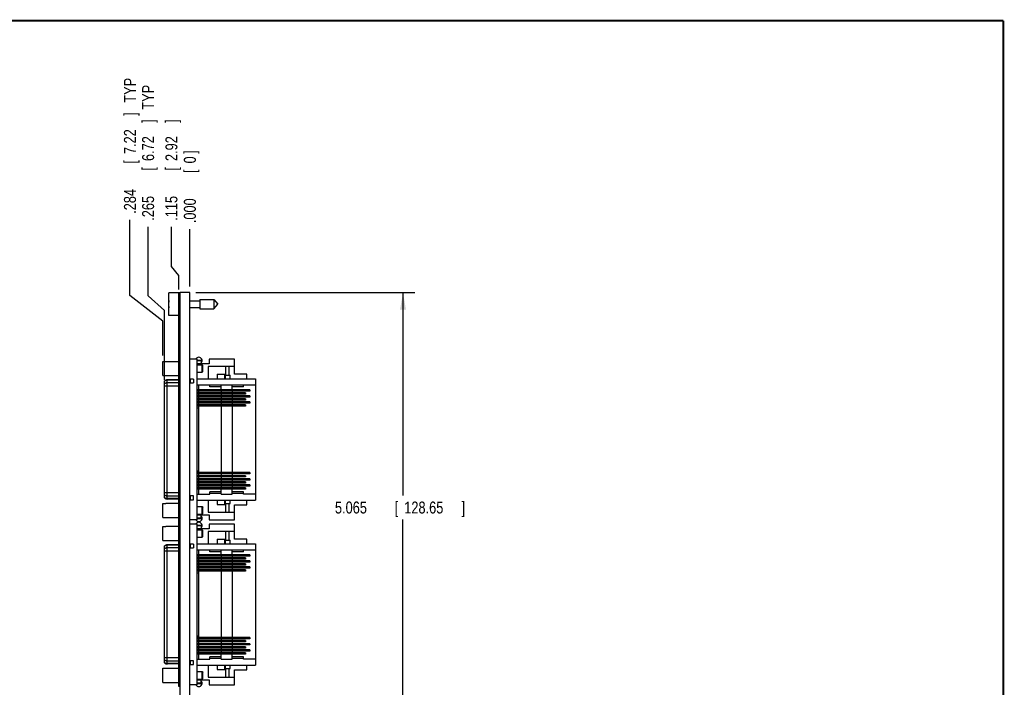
# Model space of a CAD drawing. Header units: inches. Extents: x 0.2 to 16.8, y 0.1 to 10.8.
# Tile 11 of 11: x 6.5 to 16.8, y 3.8 to 10.8. Entities that reach past the tile are written whole.
import ezdxf

# ---------------------------------------------------------------- set-up
doc = ezdxf.new("R2010")
doc.units = ezdxf.units.IN
doc.header["$LTSCALE"] = 0.935
doc.header["$MEASUREMENT"] = 0
doc.layers.get('0').update_dxf_attribs({"linetype": 'CONTINUOUS'})
doc.layers.add('5_ALL_CURVES', color=7, linetype='CONTINUOUS')
doc.layers.add('DIMENSIONS', color=7, linetype='CONTINUOUS')
doc.styles.get("Standard").update_dxf_attribs({"font": 'txt', "width": 0.8})
doc.dimstyles.new('DIMSTYLE_1', dxfattribs={"dimtxt": 0.125, "dimasz": 0.18, "dimexe": 0.18, "dimexo": 0.0625, "dimgap": 0.09, "dimtad": 0, "dimtih": 1, "dimtoh": 1, "dimdec": 3, "dimzin": 4, "dimdsep": 46, "dimtxsty": 'STANDARD', "dimblk": '_FILLED', "dimblk1": '_FILLED', "dimblk2": '_FILLED', "dimcen": 0.09, "dimadec": 0, "dimazin": 0, "dimtp": 0.001, "dimtm": 0.001, "dimtfac": 1, "dimtdec": 3, "dimtofl": 0, "dimtmove": 0, "dimatfit": 3, "dimldrblk": '_FILLED', "dimfxl": 1, "dimtolj": 1, "dimtzin": 4, "dimarcsym": 0})
doc.dimstyles.new('DIMSTYLE_2', dxfattribs={"dimtxt": 0.125, "dimasz": 0.18, "dimexe": 0.18, "dimexo": 0.0625, "dimgap": 0.09, "dimtad": 0, "dimtih": 1, "dimtoh": 1, "dimdec": 3, "dimzin": 4, "dimdsep": 46, "dimtxsty": 'STANDARD', "dimblk": '_FILLED', "dimblk1": '_FILLED', "dimblk2": '_FILLED', "dimcen": 0.09, "dimadec": 0, "dimazin": 0, "dimtp": 0.001, "dimtm": 0.001, "dimtfac": 1, "dimtdec": 3, "dimtofl": 0, "dimtmove": 0, "dimatfit": 3, "dimldrblk": '_FILLED', "dimfxl": 1, "dimtolj": 1, "dimtzin": 4, "dimarcsym": 0})

# ---------------------------------------------------------------- blocks, each defined once
blk = doc.blocks.new('_FILLED')
at = {"color": 0, "linetype": 'BYBLOCK'}
blk.add_solid([(0, 0), (-1, 0.174), (-1, -0.174)], dxfattribs=at)
blk = doc.blocks.new('*D11')
at = {"layer": 'DIMENSIONS', "color": 2, "linetype": 'CONTINUOUS'}
for p, q in [((8.303, 7.915), (10.595, 7.915)), ((10.47, 7.915), (10.47, 5.792)), ((10.47, 2.85), (10.47, 5.542)), ((8.203, 2.85), (10.595, 2.85))]:
    blk.add_line(p, q, dxfattribs=at)
at = {"layer": 'DIMENSIONS', "color": 2, "linetype": 'CONTINUOUS', "xscale": 0.18, "yscale": 0.18, "zscale": 0.18}
for p, rotation in [((10.47, 7.915), 90), ((10.47, 2.85), 270)]:
    blk.add_blockref('_FILLED', p, dxfattribs=dict(at, rotation=rotation))
at = {"layer": 'DIMENSIONS', "color": 2, "linetype": 'CONTINUOUS', "width": 0.8}
for s, p in [('5.065', (9.758, 5.604)), ('[', (10.383, 5.604)), ('128.65', (10.483, 5.604)), (']', (11.083, 5.604))]:
    blk.add_text(s, height=0.125, dxfattribs=at).set_placement(p)
blk = doc.blocks.new('*D12')
at = {"layer": 'DIMENSIONS', "color": 2, "linetype": 'CONTINUOUS'}
for p, q in [((8.047, 8.186), (8.047, 8.602)), ((8.126, 8.094), (8.047, 8.186)), ((8.126, 7.947), (8.126, 8.094))]:
    blk.add_line(p, q, dxfattribs=at)
at = {"layer": 'DIMENSIONS', "color": 2, "linetype": 'CONTINUOUS', "width": 0.8}
for s, p in [(']', (8.11, 9.69)), ('2.92', (8.11, 9.29)), ('[', (8.11, 9.19)), ('.115', (8.11, 8.665))]:
    blk.add_text(s, height=0.125, rotation=90, dxfattribs=at).set_placement(p)
blk = doc.blocks.new('*D13')
at = {"layer": 'DIMENSIONS', "color": 2, "linetype": 'CONTINUOUS'}
for p, q in [((7.804, 7.879), (7.804, 8.602)), ((7.976, 7.728), (7.804, 7.879)), ((7.976, 6.998), (7.976, 7.728))]:
    blk.add_line(p, q, dxfattribs=at)
at = {"layer": 'DIMENSIONS', "color": 2, "linetype": 'CONTINUOUS', "width": 0.8}
for s, p in [(' TYP', (7.866, 9.79)), (']', (7.866, 9.69)), ('6.72', (7.866, 9.29)), ('[', (7.866, 9.19)), ('.265', (7.866, 8.665))]:
    blk.add_text(s, height=0.125, rotation=90, dxfattribs=at).set_placement(p)
blk = doc.blocks.new('*D14')
at = {"layer": 'DIMENSIONS', "color": 2, "linetype": 'CONTINUOUS'}
for p, q in [((7.613, 7.884), (7.613, 8.675)), ((7.956, 7.616), (7.613, 7.884)), ((7.956, 7.257), (7.956, 7.616))]:
    blk.add_line(p, q, dxfattribs=at)
at = {"layer": 'DIMENSIONS', "color": 2, "linetype": 'CONTINUOUS', "width": 0.8}
for s, p in [(' TYP', (7.676, 9.863)), (']', (7.676, 9.763)), ('7.22', (7.676, 9.363)), ('[', (7.676, 9.263)), ('.284', (7.676, 8.738))]:
    blk.add_text(s, height=0.125, rotation=90, dxfattribs=at).set_placement(p)
blk = doc.blocks.new('*D15')
at = {"layer": 'DIMENSIONS', "color": 2, "linetype": 'CONTINUOUS'}
blk.add_line((8.241, 7.977), (8.241, 8.578), dxfattribs=at)
at = {"layer": 'DIMENSIONS', "color": 2, "linetype": 'CONTINUOUS', "width": 0.8}
for s, p in [(']', (8.303, 9.365)), ('0', (8.303, 9.265)), ('[', (8.303, 9.165)), ('.000', (8.303, 8.64))]:
    blk.add_text(s, height=0.125, rotation=90, dxfattribs=at).set_placement(p)

msp = doc.modelspace()

# ---------------------------------------------------------------- linework, layer by layer
at = {"color": 7, "linetype": 'CONTINUOUS'}
for p, q in [((8.0206, 7.674), (8.0206, 7.911)), ((8.1406, 7.911), (8.0206, 7.911)), ((8.1256, 3.7945), (8.1256, 7.9045)), ((8.1406, 7.9045), (8.1256, 7.9045)), ((8.1406, 7.8845), (8.1256, 7.8845)), ((8.1406, 3.4715), (8.1406, 7.9145)), ((8.2406, 7.9145), (8.1406, 7.9145)), ((8.2406, 3.4686), (8.2406, 7.9145)), ((8.3443, 7.8418), (8.3443, 7.7433)), ((8.3443, 7.8418), (8.4924, 7.8418)), ((8.4924, 7.8418), (8.4924, 7.7433)), ((8.4924, 7.8418), (8.5337, 7.7925)), ((8.0206, 7.8063), (8.0185, 7.8063)), ((8.0185, 7.7788), (8.0206, 7.7788)), ((8.2406, 7.8276), (8.3443, 7.8276)), ((8.2406, 7.7575), (8.3443, 7.7575)), ((8.3443, 7.7433), (8.4924, 7.7433)), ((8.4924, 7.7433), (8.5337, 7.7925)), ((8.1256, 7.674), (8.0206, 7.674)), ((8.318, 7.219), (8.2406, 7.219)), ((8.318, 5.5379), (8.318, 7.219)), ((8.4438, 7.219), (8.4438, 7.1679)), ((8.7071, 7.219), (8.4438, 7.219)), ((8.7071, 7.0616), (8.7071, 7.219)), ((7.9564, 7.0469), (7.9564, 7.1943)), ((7.9564, 7.1943), (7.9898, 7.1943)), ((7.9898, 7.1954), (7.9898, 7.1943)), ((7.9898, 7.1954), (8.1256, 7.1954)), ((8.318, 7.2082), (8.364, 7.2082)), ((8.318, 7.2035), (8.3603, 7.2035)), ((8.4438, 7.1679), (8.318, 7.1679)), ((8.318, 7.16), (8.369, 7.16)), ((8.3603, 7.2082), (8.3603, 7.1679)), ((8.364, 7.1984), (8.3603, 7.1984)), ((8.3636, 7.1984), (8.3636, 7.2082)), ((8.364, 7.1984), (8.364, 7.2082)), ((8.369, 7.0812), (8.369, 7.16)), ((8.369, 7.16), (8.3768, 7.1521)), ((8.3768, 7.0891), (8.3768, 7.1521)), ((8.4303, 7.1403), (8.4303, 7.0123)), ((8.7071, 7.1403), (8.4303, 7.1403)), ((8.6137, 7.1403), (8.6137, 7.0498)), ((8.6531, 7.0498), (8.6531, 7.1403)), ((7.9564, 7.0469), (7.9898, 7.0469)), ((7.9898, 7.0469), (7.9898, 7.0458)), ((7.9898, 7.0458), (8.1256, 7.0458)), ((8.279, 7.0084), (8.2406, 7.0084)), ((8.2423, 7.0084), (8.2423, 6.969)), ((8.279, 7.0084), (8.279, 6.969)), ((8.318, 7.0812), (8.369, 7.0812)), ((8.318, 7.0123), (8.9282, 7.0123)), ((8.369, 7.0812), (8.3768, 7.0891)), ((8.5271, 7.0596), (8.5271, 7.0123)), ((8.5271, 7.0596), (8.6058, 7.0596)), ((8.6058, 7.0123), (8.6058, 7.0596)), ((8.6102, 7.0498), (8.6102, 7.0123)), ((8.6102, 7.0498), (8.6614, 7.0498)), ((8.6614, 7.0123), (8.6614, 7.0498)), ((8.8377, 7.0616), (8.7071, 7.0616)), ((8.8377, 7.0123), (8.8377, 7.0616)), ((8.9282, 7.0123), (8.9282, 5.7446)), ((7.9759, 5.7673), (7.9759, 6.9897)), ((8.1256, 6.9353), (7.9759, 6.9353)), ((8.004, 5.7555), (8.004, 7.0015)), ((8.1256, 7.0015), (8.004, 7.0015)), ((8.1256, 6.9978), (8.004, 6.9978)), ((8.1256, 6.971), (8.004, 6.971)), ((8.2406, 6.969), (8.279, 6.969)), ((8.318, 6.9494), (8.4483, 6.9494)), ((8.3307, 6.9494), (8.3307, 6.8972)), ((8.4483, 6.9271), (8.4483, 6.9494)), ((8.5664, 6.9454), (8.4483, 6.9454)), ((8.5664, 6.9271), (8.4483, 6.9271)), ((8.5664, 6.8972), (8.5664, 6.9494)), ((8.5664, 6.9494), (8.6845, 6.9494)), ((8.6845, 6.8972), (8.6845, 6.9494)), ((8.8027, 6.9454), (8.6845, 6.9454)), ((8.8027, 6.9271), (8.6845, 6.9271)), ((8.8027, 6.9271), (8.8027, 6.9494)), ((8.8027, 6.9494), (8.9282, 6.9494)), ((8.8672, 6.8972), (8.318, 6.8972)), ((8.8672, 6.8834), (8.318, 6.8834)), ((8.8219, 6.8657), (8.318, 6.8657)), ((8.8219, 6.8519), (8.318, 6.8519)), ((8.8672, 6.8342), (8.318, 6.8342)), ((8.8672, 6.8204), (8.318, 6.8204)), ((8.8219, 6.8027), (8.318, 6.8027)), ((8.3307, 6.8834), (8.3307, 6.8657)), ((8.3307, 6.8519), (8.3307, 6.8342)), ((8.3307, 6.8204), (8.3307, 6.8027)), ((8.3373, 6.8834), (8.3373, 6.8972)), ((8.3373, 6.8519), (8.3373, 6.8657)), ((8.3373, 6.8204), (8.3373, 6.8342)), ((8.3373, 6.7889), (8.3373, 6.8027)), ((8.5664, 6.8834), (8.5664, 6.8657)), ((8.5664, 6.8519), (8.5664, 6.8342)), ((8.5664, 6.8204), (8.5664, 6.8027)), ((8.6845, 6.8834), (8.6845, 6.8657)), ((8.6845, 6.8519), (8.6845, 6.8342)), ((8.6845, 6.8204), (8.6845, 6.8027)), ((8.8068, 6.8519), (8.8068, 6.8657)), ((8.8068, 6.7889), (8.8068, 6.8027)), ((8.8219, 6.8657), (8.8219, 6.8519)), ((8.8219, 6.8027), (8.8219, 6.7889)), ((8.8554, 6.8834), (8.8554, 6.8972)), ((8.8554, 6.8204), (8.8554, 6.8342)), ((8.8672, 6.8972), (8.8672, 6.8834)), ((8.8672, 6.8342), (8.8672, 6.8204)), ((8.8219, 6.7889), (8.318, 6.7889)), ((8.8672, 6.7712), (8.318, 6.7712)), ((8.8672, 6.7574), (8.318, 6.7574)), ((8.8219, 6.7397), (8.318, 6.7397)), ((8.8219, 6.7259), (8.318, 6.7259)), ((8.3307, 6.7072), (8.318, 6.7072)), ((8.3307, 6.7889), (8.3307, 6.7712)), ((8.3307, 6.7574), (8.3307, 6.7397)), ((8.3307, 6.7259), (8.3307, 6.0311)), ((8.3373, 6.7574), (8.3373, 6.7712)), ((8.3373, 6.7259), (8.3373, 6.7397)), ((8.5664, 6.7889), (8.5664, 6.7712)), ((8.5664, 6.7574), (8.5664, 6.7397)), ((8.5664, 6.7259), (8.5664, 6.0311)), ((8.6845, 6.7889), (8.6845, 6.7712)), ((8.6845, 6.7574), (8.6845, 6.7397)), ((8.6845, 6.7259), (8.6845, 6.0311)), ((8.8068, 6.7259), (8.8068, 6.7397)), ((8.8219, 6.7397), (8.8219, 6.7259)), ((8.8554, 6.7574), (8.8554, 6.7712)), ((8.8672, 6.7712), (8.8672, 6.7574)), ((8.318, 6.0498), (8.3307, 6.0498)), ((8.8672, 6.0311), (8.318, 6.0311)), ((8.8672, 6.0173), (8.318, 6.0173)), ((8.8219, 5.9996), (8.318, 5.9996)), ((8.8219, 5.9858), (8.318, 5.9858)), ((8.3307, 6.0173), (8.3307, 5.9996)), ((8.3307, 5.9858), (8.3307, 5.9681)), ((8.3373, 6.0173), (8.3373, 6.0311)), ((8.3373, 5.9858), (8.3373, 5.9996)), ((8.5664, 6.0173), (8.5664, 5.9996)), ((8.5664, 5.9858), (8.5664, 5.9681)), ((8.6845, 6.0173), (8.6845, 5.9996)), ((8.6845, 5.9858), (8.6845, 5.9681)), ((8.8068, 5.9858), (8.8068, 5.9996)), ((8.8219, 5.9996), (8.8219, 5.9858)), ((8.8554, 6.0173), (8.8554, 6.0311)), ((8.8672, 6.0311), (8.8672, 6.0173)), ((8.8672, 5.9681), (8.318, 5.9681)), ((8.8672, 5.9543), (8.318, 5.9543)), ((8.8219, 5.9366), (8.318, 5.9366)), ((8.8219, 5.9228), (8.318, 5.9228)), ((8.8672, 5.9051), (8.318, 5.9051)), ((8.8672, 5.8913), (8.318, 5.8913)), ((8.8219, 5.8736), (8.318, 5.8736)), ((8.3307, 5.9543), (8.3307, 5.9366)), ((8.3307, 5.9228), (8.3307, 5.9051)), ((8.3307, 5.8913), (8.3307, 5.8736)), ((8.3373, 5.9543), (8.3373, 5.9681)), ((8.3373, 5.9228), (8.3373, 5.9366)), ((8.3373, 5.8913), (8.3373, 5.9051)), ((8.3373, 5.8598), (8.3373, 5.8736)), ((8.5664, 5.9543), (8.5664, 5.9366)), ((8.5664, 5.9228), (8.5664, 5.9051)), ((8.5664, 5.8913), (8.5664, 5.8736)), ((8.6845, 5.9543), (8.6845, 5.9366)), ((8.6845, 5.9228), (8.6845, 5.9051)), ((8.6845, 5.8913), (8.6845, 5.8736)), ((8.8068, 5.9228), (8.8068, 5.9366)), ((8.8068, 5.8598), (8.8068, 5.8736)), ((8.8219, 5.9366), (8.8219, 5.9228)), ((8.8219, 5.8736), (8.8219, 5.8598)), ((8.8554, 5.9543), (8.8554, 5.9681)), ((8.8554, 5.8913), (8.8554, 5.9051)), ((8.8672, 5.9681), (8.8672, 5.9543)), ((8.8672, 5.9051), (8.8672, 5.8913)), ((8.1256, 5.8216), (7.9759, 5.8216)), ((8.1256, 5.786), (8.004, 5.786)), ((8.279, 5.7879), (8.2406, 5.7879)), ((8.2423, 5.7879), (8.2423, 5.7486)), ((8.279, 5.7486), (8.279, 5.7879)), ((8.8219, 5.8598), (8.318, 5.8598)), ((8.318, 5.8076), (8.4483, 5.8076)), ((8.3307, 5.8598), (8.3307, 5.8076)), ((8.4483, 5.8076), (8.4483, 5.8299)), ((8.5664, 5.8299), (8.4483, 5.8299)), ((8.5664, 5.8116), (8.4483, 5.8116)), ((8.5664, 5.8076), (8.5664, 5.8598)), ((8.5664, 5.8076), (8.6845, 5.8076)), ((8.6845, 5.8076), (8.6845, 5.8598)), ((8.8027, 5.8299), (8.6845, 5.8299)), ((8.8027, 5.8116), (8.6845, 5.8116)), ((8.8027, 5.8076), (8.8027, 5.8299)), ((8.9282, 5.8076), (8.8027, 5.8076)), ((7.9564, 5.5627), (7.9564, 5.7101)), ((7.9564, 5.7101), (7.9898, 5.7101)), ((7.9898, 5.7112), (7.9898, 5.7101)), ((7.9898, 5.7112), (8.1256, 5.7112)), ((8.1256, 5.7591), (8.004, 5.7591)), ((8.1256, 5.7555), (8.004, 5.7555)), ((8.2406, 5.7486), (8.279, 5.7486)), ((8.318, 5.7446), (8.9282, 5.7446)), ((8.318, 5.6757), (8.369, 5.6757)), ((8.369, 5.597), (8.369, 5.6757)), ((8.369, 5.6757), (8.3768, 5.6679)), ((8.3768, 5.6049), (8.3768, 5.6679)), ((8.4303, 5.7446), (8.4303, 5.6167)), ((8.5271, 5.7446), (8.5271, 5.6974)), ((8.5271, 5.6974), (8.6058, 5.6974)), ((8.6058, 5.6974), (8.6058, 5.7446)), ((8.6102, 5.7446), (8.6102, 5.7072)), ((8.6102, 5.7072), (8.6614, 5.7072)), ((8.6137, 5.7072), (8.6137, 5.6167)), ((8.6531, 5.6167), (8.6531, 5.7072)), ((8.6614, 5.7072), (8.6614, 5.7446)), ((8.7071, 5.5379), (8.7071, 5.6954)), ((8.7071, 5.6954), (8.8377, 5.6954)), ((8.8377, 5.6954), (8.8377, 5.7446)), ((7.9564, 5.5627), (7.9898, 5.5627)), ((7.9898, 5.5627), (7.9898, 5.5616)), ((8.318, 5.597), (8.369, 5.597)), ((8.318, 5.5891), (8.4438, 5.5891)), ((8.3603, 5.5488), (8.3603, 5.5891)), ((8.369, 5.597), (8.3768, 5.6049)), ((8.4303, 5.6167), (8.7071, 5.6167)), ((8.4438, 5.5891), (8.4438, 5.5379)), ((7.9564, 5.3217), (7.9564, 5.4691)), ((7.9564, 5.4691), (7.9898, 5.4691)), ((7.9898, 5.5616), (8.1256, 5.5616)), ((7.9898, 5.4702), (7.9898, 5.4691)), ((7.9898, 5.4702), (8.1256, 5.4702)), ((8.318, 5.5379), (8.2406, 5.5379)), ((8.318, 5.4934), (8.2406, 5.4934)), ((8.3603, 5.5535), (8.318, 5.5535)), ((8.364, 5.5488), (8.318, 5.5488)), ((8.318, 3.8123), (8.318, 5.4934)), ((8.318, 5.4826), (8.364, 5.4826)), ((8.318, 5.4779), (8.3603, 5.4779)), ((8.3603, 5.5586), (8.364, 5.5586)), ((8.3603, 5.4826), (8.3603, 5.4423)), ((8.364, 5.4728), (8.3603, 5.4728)), ((8.3636, 5.5488), (8.3636, 5.5586)), ((8.3636, 5.4728), (8.3636, 5.4826)), ((8.364, 5.5488), (8.364, 5.5586)), ((8.364, 5.4728), (8.364, 5.4826)), ((8.4438, 5.5379), (8.7071, 5.5379)), ((8.4438, 5.4934), (8.4438, 5.4423)), ((8.7071, 5.4934), (8.4438, 5.4934)), ((8.7071, 5.336), (8.7071, 5.4934)), ((8.4438, 5.4423), (8.318, 5.4423)), ((8.318, 5.4347), (8.369, 5.4347)), ((8.318, 5.356), (8.369, 5.356)), ((8.369, 5.356), (8.369, 5.4347)), ((8.369, 5.4347), (8.3768, 5.4269)), ((8.369, 5.356), (8.3768, 5.3639)), ((8.3768, 5.3639), (8.3768, 5.4268)), ((8.4303, 5.4147), (8.4303, 5.2867)), ((8.7071, 5.4147), (8.4303, 5.4147)), ((8.6137, 5.4147), (8.6137, 5.3242)), ((8.6531, 5.3242), (8.6531, 5.4147)), ((7.9564, 5.3217), (7.9898, 5.3217)), ((7.9759, 4.0417), (7.9759, 5.2641)), ((7.9898, 5.3217), (7.9898, 5.3206)), ((7.9898, 5.3206), (8.1256, 5.3206)), ((8.004, 4.0299), (8.004, 5.2759)), ((8.1256, 5.2759), (8.004, 5.2759)), ((8.1256, 5.2722), (8.004, 5.2722)), ((8.279, 5.2828), (8.2406, 5.2828)), ((8.2423, 5.2828), (8.2423, 5.2434)), ((8.279, 5.2828), (8.279, 5.2434)), ((8.318, 5.2867), (8.9282, 5.2867)), ((8.5271, 5.334), (8.5271, 5.2867)), ((8.5271, 5.334), (8.6058, 5.334)), ((8.6058, 5.2867), (8.6058, 5.334)), ((8.6102, 5.3242), (8.6102, 5.2867)), ((8.6102, 5.3242), (8.6614, 5.3242)), ((8.6614, 5.2867), (8.6614, 5.3242)), ((8.8377, 5.336), (8.7071, 5.336)), ((8.8377, 5.2867), (8.8377, 5.336)), ((8.9282, 5.2867), (8.9282, 4.019)), ((8.1256, 5.2097), (7.9759, 5.2097)), ((8.1256, 5.2454), (8.004, 5.2454)), ((8.2406, 5.2434), (8.279, 5.2434)), ((8.318, 5.2238), (8.4483, 5.2238)), ((8.8672, 5.1716), (8.318, 5.1716)), ((8.8672, 5.1578), (8.318, 5.1578)), ((8.3307, 5.2238), (8.3307, 5.1716)), ((8.3307, 5.1578), (8.3307, 5.1401)), ((8.3373, 5.1578), (8.3373, 5.1716)), ((8.4483, 5.2015), (8.4483, 5.2238)), ((8.5664, 5.2198), (8.4483, 5.2198)), ((8.5664, 5.2015), (8.4483, 5.2015)), ((8.5664, 5.1716), (8.5664, 5.2238)), ((8.5664, 5.2238), (8.6845, 5.2238)), ((8.5664, 5.1578), (8.5664, 5.1401)), ((8.6845, 5.1716), (8.6845, 5.2238)), ((8.8027, 5.2198), (8.6845, 5.2198)), ((8.8027, 5.2015), (8.6845, 5.2015)), ((8.6845, 5.1578), (8.6845, 5.1401)), ((8.8027, 5.2015), (8.8027, 5.2238)), ((8.8027, 5.2238), (8.9282, 5.2238)), ((8.8554, 5.1578), (8.8554, 5.1716)), ((8.8672, 5.1716), (8.8672, 5.1578)), ((8.8219, 5.1401), (8.318, 5.1401)), ((8.8219, 5.1263), (8.318, 5.1263)), ((8.8672, 5.1086), (8.318, 5.1086)), ((8.8672, 5.0948), (8.318, 5.0948)), ((8.8219, 5.0771), (8.318, 5.0771)), ((8.8219, 5.0633), (8.318, 5.0633)), ((8.3307, 5.1263), (8.3307, 5.1086)), ((8.3307, 5.0948), (8.3307, 5.0771)), ((8.3307, 5.0633), (8.3307, 5.0456)), ((8.3373, 5.1263), (8.3373, 5.1401)), ((8.3373, 5.0948), (8.3373, 5.1086)), ((8.3373, 5.0633), (8.3373, 5.0771)), ((8.5664, 5.1263), (8.5664, 5.1086)), ((8.5664, 5.0948), (8.5664, 5.0771)), ((8.5664, 5.0633), (8.5664, 5.0456)), ((8.6845, 5.1263), (8.6845, 5.1086)), ((8.6845, 5.0948), (8.6845, 5.0771)), ((8.6845, 5.0633), (8.6845, 5.0456)), ((8.8068, 5.1263), (8.8068, 5.1401)), ((8.8068, 5.0633), (8.8068, 5.0771)), ((8.8219, 5.1401), (8.8219, 5.1263)), ((8.8219, 5.0771), (8.8219, 5.0633)), ((8.8554, 5.0948), (8.8554, 5.1086)), ((8.8672, 5.1086), (8.8672, 5.0948)), ((8.8672, 5.0456), (8.318, 5.0456)), ((8.8672, 5.0318), (8.318, 5.0318)), ((8.8219, 5.0141), (8.318, 5.0141)), ((8.8219, 5.0003), (8.318, 5.0003)), ((8.3307, 4.9816), (8.318, 4.9816)), ((8.3307, 5.0318), (8.3307, 5.0141)), ((8.3307, 5.0003), (8.3307, 4.3055)), ((8.3373, 5.0318), (8.3373, 5.0456)), ((8.3373, 5.0003), (8.3373, 5.0141)), ((8.5664, 5.0318), (8.5664, 5.0141)), ((8.5664, 5.0003), (8.5664, 4.3055)), ((8.6845, 5.0318), (8.6845, 5.0141)), ((8.6845, 5.0003), (8.6845, 4.3055)), ((8.8068, 5.0003), (8.8068, 5.0141)), ((8.8219, 5.0141), (8.8219, 5.0003)), ((8.8554, 5.0318), (8.8554, 5.0456)), ((8.8672, 5.0456), (8.8672, 5.0318)), ((8.318, 4.3242), (8.3307, 4.3242)), ((8.8672, 4.3055), (8.318, 4.3055)), ((8.8672, 4.2917), (8.318, 4.2917)), ((8.8219, 4.274), (8.318, 4.274)), ((8.8219, 4.2602), (8.318, 4.2602)), ((8.8672, 4.2425), (8.318, 4.2425)), ((8.8672, 4.2287), (8.318, 4.2287)), ((8.3307, 4.2917), (8.3307, 4.274)), ((8.3307, 4.2602), (8.3307, 4.2425)), ((8.3307, 4.2287), (8.3307, 4.211)), ((8.3373, 4.2917), (8.3373, 4.3055)), ((8.3373, 4.2602), (8.3373, 4.274)), ((8.3373, 4.2287), (8.3373, 4.2425)), ((8.5664, 4.2917), (8.5664, 4.274)), ((8.5664, 4.2602), (8.5664, 4.2425)), ((8.5664, 4.2287), (8.5664, 4.211)), ((8.6845, 4.2917), (8.6845, 4.274)), ((8.6845, 4.2602), (8.6845, 4.2425)), ((8.6845, 4.2287), (8.6845, 4.211)), ((8.8068, 4.2602), (8.8068, 4.274)), ((8.8219, 4.274), (8.8219, 4.2602)), ((8.8554, 4.2917), (8.8554, 4.3055)), ((8.8554, 4.2287), (8.8554, 4.2425)), ((8.8672, 4.3055), (8.8672, 4.2917)), ((8.8672, 4.2425), (8.8672, 4.2287)), ((8.8219, 4.211), (8.318, 4.211)), ((8.8219, 4.1972), (8.318, 4.1972)), ((8.8672, 4.1795), (8.318, 4.1795)), ((8.8672, 4.1657), (8.318, 4.1657)), ((8.8219, 4.148), (8.318, 4.148)), ((8.8219, 4.1342), (8.318, 4.1342)), ((8.3307, 4.1972), (8.3307, 4.1795)), ((8.3307, 4.1657), (8.3307, 4.148)), ((8.3307, 4.1342), (8.3307, 4.082)), ((8.3373, 4.1972), (8.3373, 4.211)), ((8.3373, 4.1657), (8.3373, 4.1795)), ((8.3373, 4.1342), (8.3373, 4.148)), ((8.5664, 4.1972), (8.5664, 4.1795)), ((8.5664, 4.1657), (8.5664, 4.148)), ((8.5664, 4.082), (8.5664, 4.1342)), ((8.6845, 4.1972), (8.6845, 4.1795)), ((8.6845, 4.1657), (8.6845, 4.148)), ((8.6845, 4.082), (8.6845, 4.1342)), ((8.8068, 4.1972), (8.8068, 4.211)), ((8.8068, 4.1342), (8.8068, 4.148)), ((8.8219, 4.211), (8.8219, 4.1972)), ((8.8219, 4.148), (8.8219, 4.1342)), ((8.8554, 4.1657), (8.8554, 4.1795)), ((8.8672, 4.1795), (8.8672, 4.1657)), ((8.1256, 4.096), (7.9759, 4.096)), ((8.1256, 4.0604), (8.004, 4.0604)), ((8.1256, 4.0335), (8.004, 4.0335)), ((8.1256, 4.0299), (8.004, 4.0299)), ((8.279, 4.0623), (8.2406, 4.0623)), ((8.2406, 4.023), (8.279, 4.023)), ((8.2423, 4.0623), (8.2423, 4.023)), ((8.279, 4.023), (8.279, 4.0623)), ((8.318, 4.082), (8.4483, 4.082)), ((8.318, 4.019), (8.9282, 4.019)), ((8.4303, 4.019), (8.4303, 3.8911)), ((8.4483, 4.082), (8.4483, 4.1043)), ((8.5664, 4.1043), (8.4483, 4.1043)), ((8.5664, 4.086), (8.4483, 4.086)), ((8.5271, 4.019), (8.5271, 3.9718)), ((8.5664, 4.082), (8.6845, 4.082)), ((8.6058, 3.9718), (8.6058, 4.019)), ((8.6102, 4.019), (8.6102, 3.9816)), ((8.6614, 3.9816), (8.6614, 4.019)), ((8.8027, 4.1043), (8.6845, 4.1043)), ((8.8027, 4.086), (8.6845, 4.086)), ((8.8027, 4.082), (8.8027, 4.1043)), ((8.9282, 4.082), (8.8027, 4.082)), ((8.8377, 3.9698), (8.8377, 4.019)), ((7.9564, 3.8374), (7.9564, 3.9848)), ((7.9564, 3.9848), (7.9898, 3.9848)), ((7.9898, 3.9859), (7.9898, 3.9848)), ((7.9898, 3.9859), (8.1256, 3.9859)), ((8.318, 3.9505), (8.369, 3.9505)), ((8.369, 3.9505), (8.3768, 3.9426)), ((8.369, 3.8717), (8.369, 3.9505)), ((8.3768, 3.8796), (8.3768, 3.9426)), ((8.5271, 3.9718), (8.6058, 3.9718)), ((8.6102, 3.9816), (8.6614, 3.9816)), ((8.6137, 3.9816), (8.6137, 3.8911)), ((8.6531, 3.8911), (8.6531, 3.9816)), ((8.7071, 3.8123), (8.7071, 3.9698)), ((8.7071, 3.9698), (8.8377, 3.9698)), ((7.9564, 3.8374), (7.9898, 3.8374)), ((7.9898, 3.8374), (7.9898, 3.8363)), ((7.9898, 3.8363), (8.1256, 3.8363)), ((8.1406, 3.8145), (8.1256, 3.8145)), ((8.318, 3.8123), (8.2406, 3.8123)), ((8.318, 3.8717), (8.369, 3.8717)), ((8.318, 3.8635), (8.4438, 3.8635)), ((8.3603, 3.8279), (8.318, 3.8279)), ((8.364, 3.8232), (8.318, 3.8232)), ((8.3603, 3.8232), (8.3603, 3.8635)), ((8.3603, 3.833), (8.364, 3.833)), ((8.3636, 3.8232), (8.3636, 3.833)), ((8.364, 3.8232), (8.364, 3.833)), ((8.369, 3.8717), (8.3768, 3.8796)), ((8.4303, 3.8911), (8.7071, 3.8911)), ((8.4438, 3.8635), (8.4438, 3.8123)), ((8.4438, 3.8123), (8.7071, 3.8123)), ((8.1406, 3.7945), (8.1256, 3.7945))]:
    msp.add_line(p, q, dxfattribs=at)
at = {"color": 7, "linetype": 'CONTINUOUS', "const_width": 0.02}
for points in [[(16.75, 10.7586), (0.25, 10.7586)], [(16.75, 0.2586), (16.75, 10.7586)]]:
    msp.add_lwpolyline(points, dxfattribs=at)
at = {"color": 7, "linetype": 'CONTINUOUS'}
for centre, radius, start, end in [((8.3309, 7.7925), 0.3127, 172.94319, 177.47432), ((8.3309, 7.7925), 0.3127, 182.52568, 187.0613), ((8.004, 6.9622), 0.0394, 90, 135.573), ((8.004, 5.7948), 0.0394, 224.427, 270), ((8.004, 5.2366), 0.0394, 90, 135.573), ((8.004, 4.0692), 0.0394, 224.427, 270)]:
    msp.add_arc(centre, radius, start, end, dxfattribs=at)
for points in [[(8.004, 6.9978), (8.0023, 6.9978), (7.9988, 6.9976), (7.9937, 6.9967), (7.9887, 6.9952), (7.9841, 6.993), (7.9797, 6.9904), (7.9771, 6.9883), (7.9759, 6.9871)], [(8.004, 6.971), (8.0023, 6.971), (7.9988, 6.9708), (7.9937, 6.9699), (7.9887, 6.9683), (7.9841, 6.9662), (7.9797, 6.9636), (7.9771, 6.9615), (7.9759, 6.9603)], [(8.004, 5.786), (8.0023, 5.786), (7.9988, 5.7862), (7.9937, 5.7871), (7.9887, 5.7886), (7.9841, 5.7907), (7.9797, 5.7934), (7.9771, 5.7955), (7.9759, 5.7967)], [(8.004, 5.7591), (8.0023, 5.7591), (7.9988, 5.7594), (7.9937, 5.7603), (7.9887, 5.7618), (7.9841, 5.7639), (7.9797, 5.7666), (7.9771, 5.7687), (7.9759, 5.7699)], [(8.004, 5.2722), (8.0023, 5.2722), (7.9988, 5.272), (7.9937, 5.2711), (7.9887, 5.2696), (7.9841, 5.2674), (7.9797, 5.2648), (7.9771, 5.2627), (7.9759, 5.2615)], [(8.004, 5.2454), (8.0023, 5.2454), (7.9988, 5.2452), (7.9937, 5.2443), (7.9887, 5.2427), (7.9841, 5.2406), (7.9797, 5.238), (7.9771, 5.2359), (7.9759, 5.2347)], [(8.004, 4.0604), (8.0023, 4.0604), (7.9988, 4.0606), (7.9937, 4.0615), (7.9887, 4.063), (7.9841, 4.0651), (7.9797, 4.0678), (7.9771, 4.0699), (7.9759, 4.0711)], [(8.004, 4.0335), (8.0023, 4.0335), (7.9988, 4.0338), (7.9937, 4.0347), (7.9887, 4.0362), (7.9841, 4.0383), (7.9797, 4.041), (7.9771, 4.0431), (7.9759, 4.0443)]]:
    msp.add_open_spline(points, degree=3, knots=[0, 0, 0, 0, 0.1694388, 0.3383524, 0.5062473, 0.6726935, 0.8373519, 1, 1, 1, 1], dxfattribs=at)
at = {"layer": '5_ALL_CURVES', "color": 40, "linetype": 'CONTINUOUS'}
for centre, start, end in [((8.3338, 7.2033), 320.42093, 152.79363), ((8.3338, 5.5537), 207.20637, 39.57907), ((8.3338, 5.4777), 320.42093, 152.79363), ((8.3338, 3.8281), 207.20637, 39.57907)]:
    msp.add_arc(centre, 0.0344, start, end, dxfattribs=at)

# ---------------------------------------------------------------- dimensions: what is measured, and where the dimension line sits
at = {"layer": 'DIMENSIONS', "color": 2, "linetype": 'CONTINUOUS'}
for feature_location, offset, picture, middle in [((7.9564, 7.2568), (-0.343, 1.4183), '*D14', (7.6134, 9.5001)), ((7.9759, 6.9978), (-0.1723, 1.6042), '*D13', (7.8036, 9.427))]:
    dim = msp.add_ordinate_dim(feature_location=feature_location, offset=offset, dtype=0, origin=(8.2406, 7.9145), text='<> TYP', dimstyle='DIMSTYLE_1', dxfattribs=at)
    dim.commit()
    dim.dimension.update_dxf_attribs({"geometry": picture, "text_midpoint": middle})
for feature_location, offset, dtype, origin, picture, middle in [((8.125610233, 7.947041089), (-0.07818773, 0.655), 0, (8.240610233, 7.91454109), '*D12', (8.047422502, 9.22704109)), ((8.2406102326, 7.9770410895), (0, 0.6005017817), 1, (8.2406102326, 7.9145410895), '*D15', (8.2406102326, 9.0525428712))]:
    dim = msp.add_ordinate_dim(feature_location=feature_location, offset=offset, dtype=dtype, origin=origin, dimstyle='DIMSTYLE_1', dxfattribs=at)
    dim.commit()
    dim.dimension.update_dxf_attribs({"geometry": picture, "text_midpoint": middle})
dim = msp.add_linear_dim(base=(10.4701, 2.8496), p1=(8.3031, 7.9145), p2=(8.2031, 2.8496), angle=270, dimstyle='DIMSTYLE_2', dxfattribs=at)
dim.commit()
dim.dimension.update_dxf_attribs({"geometry": '*D11', "text_midpoint": (10.4701, 5.6668), "dimtype": 160})

doc.saveas('drawing.dxf')
